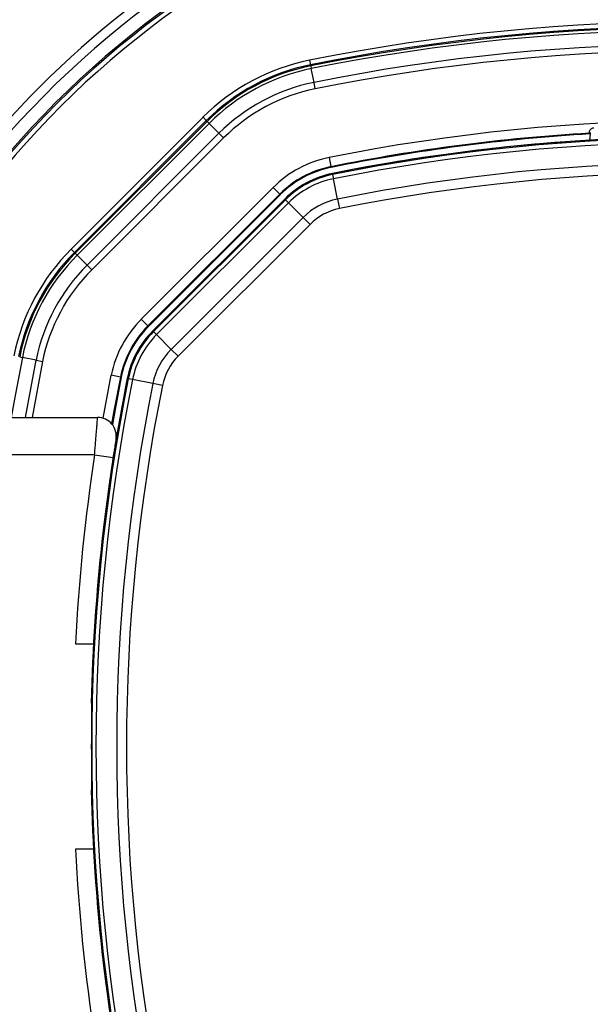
# Model space of a CAD drawing. Header units: millimetres. Extents: x 20 to 26059, y 28 to 17777.
# Tile 48 of 72: x 8953 to 9075, y 13209 to 13420. Entities that reach past the tile are written whole.
import ezdxf

# ---------------------------------------------------------------- set-up
doc = ezdxf.new("R2010")
doc.units = ezdxf.units.MM
doc.header["$LTSCALE"] = 2
doc.layers.add('COMPONENT_GEOMETRY', color=7, linetype='Continuous')
doc.styles.add('SLDTEXTSTYLE0', font='TXT', dxfattribs={"width": 0.75})
doc.dimstyles.new('SLDDIMSTYLE0', dxfattribs={"dimtxt": 150, "dimasz": 6.604, "dimexe": 0, "dimexo": 0.0625, "dimgap": 37.5, "dimtad": 0, "dimtih": 1, "dimtoh": 1, "dimdec": 0, "dimrnd": 1e-09, "dimzin": 12, "dimdsep": 46, "dimtxsty": 'SLDTEXTSTYLE0', "dimsah": 1, "dimcen": 0.09, "dimadec": 0, "dimazin": 3, "dimtfac": 1, "dimtdec": 0, "dimtofl": 0, "dimtmove": 0, "dimatfit": 3, "dimfxl": 1, "dimfrac": 2, "dimtolj": 1, "dimtzin": 12, "dimarcsym": 0})

# ---------------------------------------------------------------- blocks, each defined once
blk = doc.blocks.new('_D')
at = {"layer": 'COMPONENT_GEOMETRY', "color": 7}
for p, q in [((8742.94, 17777.25), (8697.24, 17777.25)), ((8697.24, 17777.25), (8697.24, 17539.12)), ((9453.98, 17777.25), (9499.68, 17777.25)), ((9499.68, 17777.25), (9499.68, 17539.12)), ((2197.17, 13286.24), (2197.17, 17567.56)), ((15999.75, 13309.49), (15999.75, 17567.56)), ((2197.17, 17561.21), (8621.17, 17561.21)), ((15999.75, 17561.21), (9575.75, 17561.21)), ((8697.24, 17539.12), (8742.94, 17539.12)), ((9499.68, 17539.12), (9453.98, 17539.12))]:
    blk.add_line(p, q, dxfattribs=at)
for points in [[(2197.17, 17561.21), (2203.77, 17560.19), (2203.77, 17562.22)], [(15999.75, 17561.21), (15993.15, 17562.22), (15993.15, 17560.19)]]:
    blk.add_solid(points, dxfattribs=at)
at = {"layer": 'COMPONENT_GEOMETRY', "color": 7, "char_height": 150, "attachment_point": 1, "style": 'SLDTEXTSTYLE0'}
for s, insert in [('22\'7.70"', (8742.94, 17732.48)), ('6901mm', (8689.29, 17508.06))]:
    blk.add_mtext(s, dxfattribs=dict(at, insert=insert))

msp = doc.modelspace()

# ---------------------------------------------------------------- linework, layer by layer
at = {"color": 7, "linetype": 'Continuous', "lineweight": 25}
for p, q in [((9014.74, 13411.46), (9014.94, 13410.48)), ((9014.99, 13410.23), (9014.94, 13410.48)), ((9014.99, 13410.23), (9015.1, 13409.66)), ((9015.7, 13406.72), (9015.1, 13409.66)), ((9015.97, 13405.33), (9015.7, 13406.72)), ((8963.67, 13370.98), (8991.92, 13399.23)), ((8992.62, 13398.52), (8964.37, 13370.27)), ((8964.55, 13370.09), (8992.8, 13398.34)), ((8993.21, 13397.93), (8964.96, 13369.68)), ((8991.92, 13399.23), (8992.62, 13398.52)), ((8992.8, 13398.34), (8992.62, 13398.52)), ((8992.8, 13398.34), (8993.21, 13397.93)), ((8995.33, 13395.81), (8993.21, 13397.93)), ((8967.09, 13367.56), (8995.33, 13395.81)), ((8996.33, 13394.81), (8995.33, 13395.81)), ((9074.83, 13395.66), (9074.66, 13394.32)), ((9074.68, 13395.83), (9074.83, 13395.66)), ((9074.86, 13395.92), (9074.83, 13395.66)), ((8996.33, 13394.81), (8968.09, 13366.56)), ((9018.93, 13390.62), (9019.33, 13388.66)), ((9019.36, 13388.49), (9019.33, 13388.66)), ((9019.67, 13386.97), (9019.62, 13387.19)), ((9019.67, 13386.97), (9019.85, 13386.07)), ((9020.72, 13381.71), (9019.85, 13386.07)), ((8978.7, 13355.95), (9006.95, 13384.2)), ((9008.36, 13382.78), (8980.11, 13354.53)), ((9008.36, 13382.78), (9006.95, 13384.2)), ((9008.48, 13382.66), (9008.36, 13382.78)), ((9008.48, 13382.66), (8980.23, 13354.41)), ((9009.42, 13381.72), (8981.17, 13353.47)), ((8981.33, 13353.31), (9009.58, 13381.56)), ((9010.23, 13380.92), (8981.98, 13352.67)), ((9009.58, 13381.56), (9009.42, 13381.72)), ((9009.58, 13381.56), (9010.23, 13380.92)), ((9013.37, 13377.77), (9010.23, 13380.92)), ((9020.72, 13381.71), (9021.13, 13379.67)), ((8985.12, 13349.52), (9013.37, 13377.77)), ((9014.84, 13376.3), (9013.37, 13377.77)), ((9014.84, 13376.3), (8986.59, 13348.05)), ((8963.67, 13370.98), (8964.37, 13370.27)), ((8964.55, 13370.09), (8964.37, 13370.27)), ((8964.55, 13370.09), (8964.96, 13369.68)), ((8967.09, 13367.56), (8964.96, 13369.68)), ((8967.09, 13367.56), (8968.09, 13366.56)), ((8980.11, 13354.53), (8978.7, 13355.95)), ((8980.23, 13354.41), (8980.11, 13354.53)), ((8981.33, 13353.31), (8981.17, 13353.47)), ((8981.33, 13353.31), (8981.98, 13352.67)), ((8985.12, 13349.52), (8981.98, 13352.67)), ((8986.59, 13348.05), (8985.12, 13349.52)), ((8952.66, 13347.9), (8953.23, 13347.79)), ((8956.18, 13347.2), (8953.23, 13347.79)), ((8956.18, 13347.2), (8957.56, 13346.92)), ((8974.23, 13343.57), (8972.27, 13343.96)), ((8974.41, 13343.53), (8974.23, 13343.57)), ((8975.93, 13343.23), (8975.71, 13343.27)), ((8976.82, 13343.05), (8975.93, 13343.23)), ((8981.18, 13342.17), (8976.82, 13343.05)), ((8983.23, 13341.76), (8981.18, 13342.17)), ((8948.89, 13334.93), (8969.34, 13334.93)), ((8968.71, 13326.93), (8948.89, 13326.93)), ((8968.71, 13326.93), (8972.66, 13326.33)), ((8972.66, 13326.33), (8972.08, 13322.41)), ((8964.59, 13286.43), (8968.47, 13286.43)), ((8967.97, 13273.77), (8968.04, 13273.7)), ((8968.04, 13255.17), (8967.97, 13255.1)), ((8968.47, 13242.43), (8964.59, 13242.43))]:
    msp.add_line(p, q, dxfattribs=at)
at = {"color": 8, "linetype": 'Continuous', "lineweight": 25}
for p, q in [((8953.9, 13334.93), (8956.18, 13347.2)), ((8957.56, 13346.92), (8955.33, 13334.93)), ((8970.53, 13334.75), (8972.27, 13343.96))]:
    msp.add_line(p, q, dxfattribs=at)
at = {"color": 7, "linetype": 'Continuous', "lineweight": 25, "flags": 128}
for points in [[(9074.86, 13395.92), (9074.77, 13396.02), (9074.69, 13396.1)], [(8974.23, 13343.57), (8972.92, 13336.71), (8972.35, 13333.56)], [(8974.41, 13343.53), (8973.09, 13336.66), (8972.5, 13333.39)]]:
    msp.add_lwpolyline(points, dxfattribs=at)
at = {"color": 8, "linetype": 'Continuous', "lineweight": 25, "flags": 128}
msp.add_lwpolyline([(8953.23, 13347.79), (8951.68, 13339.63), (8950.85, 13334.93)], dxfattribs=at)
at = {"color": 7, "linetype": 'Continuous', "lineweight": 25}
for centre, radius, start, end in [((9098.46, 13264.43), 320, 26.9591, 153.0346), ((9098.46, 13264.43), 317, 26.3608, 153.6157), ((9098.46, 13264.43), 198, 20.8585, 159.1415), ((9098.46, 13264.43), 195.2, 21.1724, 158.8276), ((9098.46, 13264.43), 200, 121.0906, 148.9094), ((9098.46, 12995.03), 424.76, 78.6328, 101.3672), ((9098.46, 12995.03), 423.76, 78.6328, 101.3672), ((9098.46, 12995.03), 423.51, 78.6328, 101.3672), ((9098.46, 12995.03), 422.92, 78.6328, 101.3672), ((9098.46, 12995.03), 419.92, 78.6328, 101.3672), ((9098.46, 12995.03), 418.51, 78.6328, 101.3672), ((9023.56, 13367.58), 44.76, 101.3672, 135), ((9023.56, 13367.58), 43.76, 101.3672, 135), ((9023.56, 13367.58), 43.51, 101.3672, 135), ((9023.56, 13367.58), 42.92, 101.3672, 135), ((9023.56, 13367.58), 39.92, 101.3672, 135), ((9023.56, 13367.58), 38.51, 101.3672, 135), ((9098.46, 12995.03), 403.5, 78.6328, 101.3672), ((9098.46, 12995.03), 401.5, 93.396, 101.3672), ((9098.46, 12995.03), 401.33, 93.3753, 101.3672), ((9098.46, 12995.03), 400, 91.3375, 101.3672), ((9098.46, 12995.03), 400, 94.1474, 101.3672), ((9098.46, 12995.03), 399.78, 78.6328, 101.3672), ((9098.46, 12995.03), 398.86, 78.6328, 101.3672), ((9023.56, 13367.58), 23.5, 101.3672, 135), ((9098.46, 12995.03), 394.42, 78.6328, 101.3672), ((9023.56, 13367.58), 21.5, 101.3672, 135), ((9023.56, 13367.58), 21.33, 101.3672, 135), ((9023.56, 13367.58), 20, 101.3672, 135), ((9098.46, 12995.03), 392.33, 78.6328, 101.3672), ((9023.56, 13367.58), 19.78, 101.3672, 135), ((9023.56, 13367.58), 18.86, 101.3672, 135), ((9023.56, 13367.58), 14.42, 101.3672, 135), ((9023.56, 13367.58), 12.33, 101.3672, 135), ((8995.31, 13339.33), 44.76, 135, 168.6328), ((8995.31, 13339.33), 43.76, 135, 168.6328), ((8995.31, 13339.33), 43.51, 135, 168.6328), ((8995.31, 13339.33), 42.92, 135, 168.6328), ((8995.31, 13339.33), 39.92, 135, 168.6328), ((8995.31, 13339.33), 38.51, 135, 168.6328), ((8995.31, 13339.33), 23.5, 135, 168.6328), ((8995.31, 13339.33), 21.5, 135, 168.6328), ((8995.31, 13339.33), 21.33, 135, 168.6328), ((8995.31, 13339.33), 20, 135, 168.6328), ((8995.31, 13339.33), 19.78, 135, 168.6328), ((8995.31, 13339.33), 18.86, 135, 168.6328), ((8995.31, 13339.33), 14.42, 135, 168.6328), ((8995.31, 13339.33), 12.33, 135, 168.6328), ((9367.86, 13264.43), 400, 168.6328, 178.6625), ((9367.86, 13264.43), 399.78, 168.6328, 191.3672), ((9367.86, 13264.43), 400, 168.6328, 175.8526), ((9367.86, 13264.43), 398.86, 168.6328, 191.3672), ((9367.86, 13264.43), 394.42, 168.6328, 191.3672), ((9367.86, 13264.43), 392.33, 168.6328, 191.3672), ((8969.34, 13330.93), 4, 350.7221, 90), ((9368.06, 13265.8), 404, 171.2964, 177.0724), ((9367.86, 13264.43), 399.86, 179.2454, 180.7546), ((9367.86, 13264.43), 400, 181.3375, 191.3672), ((9368.06, 13263.07), 404, 182.9276, 188.7036), ((9367.86, 13264.43), 400, 184.1474, 191.3672)]:
    msp.add_arc(centre, radius, start, end, dxfattribs=at)
at = {"color": 8, "linetype": 'Continuous', "lineweight": 25}
for radius, start, end in [(194.87, 21.2097, 158.7903), (193.87, 21.3244, 158.6756)]:
    msp.add_arc((9098.46, 13264.43), radius, start, end, dxfattribs=at)
at = {"color": 7, "linetype": 'Continuous', "lineweight": 25}
for points, knots in [([(9074.68, 13395.83), (9074.68, 13395.85), (9074.67, 13395.89), (9074.69, 13396.05), (9074.69, 13396.1)], [0, 0, 0, 0, 0.649892, 1, 1, 1, 1]), ([(9074.69, 13396.1), (9074.71, 13396.2), (9074.74, 13396.36), (9074.91, 13396.65), (9075.14, 13396.85), (9075.39, 13396.96), (9075.56, 13396.98), (9075.62, 13396.99)], [0, 0, 0, 0, 0.304041, 0.505623, 0.708168, 0.890585, 1, 1, 1, 1]), ([(8968.71, 13326.93), (8968.73, 13327.16), (8968.76, 13327.6), (8968.81, 13328.28), (8968.87, 13328.95), (8968.92, 13329.6), (8968.97, 13330.23), (8969.01, 13330.84), (8969.06, 13331.42), (8969.1, 13331.98), (8969.15, 13332.49), (8969.18, 13332.95), (8969.22, 13333.38), (8969.25, 13333.77), (8969.28, 13334.2), (8969.31, 13334.54), (8969.33, 13334.78), (8969.34, 13334.91), (8969.34, 13334.92), (8969.34, 13334.93)], [0, 0, 0, 0, 0.053327, 0.107028, 0.161915, 0.217211, 0.270625, 0.324416, 0.379402, 0.434802, 0.488109, 0.541795, 0.596675, 0.651969, 0.704812, 0.812311, 0.867098, 0.933183, 1, 1, 1, 1]), ([(8973.29, 13330.29), (8973.29, 13330.27), (8973.28, 13330.23), (8973.21, 13329.77), (8973.06, 13328.87), (8972.87, 13327.68), (8972.73, 13326.78), (8972.66, 13326.33)], [0, 0, 0, 0, 0.133305, 0.348506, 0.565602, 0.783043, 1, 1, 1, 1]), ([(8968.04, 13273.7), (8968.05, 13273.65), (8968.06, 13273.54), (8968.06, 13272.83), (8968.06, 13271.8), (8968.05, 13270.69), (8968.04, 13269.97), (8968.03, 13269.7)], [0, 0, 0, 0, 0.217051, 0.434103, 0.651134, 0.868186, 1, 1, 1, 1]), ([(8968.03, 13259.17), (8968.04, 13258.72), (8968.05, 13257.82), (8968.06, 13256.62), (8968.06, 13255.71), (8968.05, 13255.24), (8968.04, 13255.19), (8968.04, 13255.17)], [0, 0, 0, 0, 0.217103, 0.434207, 0.651285, 0.868325, 1, 1, 1, 1])]:
    msp.add_open_spline(points, degree=3, knots=knots, dxfattribs=at)

# ---------------------------------------------------------------- dimensions: what is measured, and where the dimension line sits
at = {"layer": 'COMPONENT_GEOMETRY', "color": 7}
dim = msp.add_linear_dim(base=(2197.17, 17561.21), p1=(15999.75, 13306.95), p2=(2197.17, 13283.7), dimstyle='SLDDIMSTYLE0', dxfattribs=at)
dim.commit()
dim.dimension.update_dxf_attribs({"geometry": '_D', "text_midpoint": (9098.46, 17561.21), "dimtype": 160})

doc.saveas('drawing.dxf')
